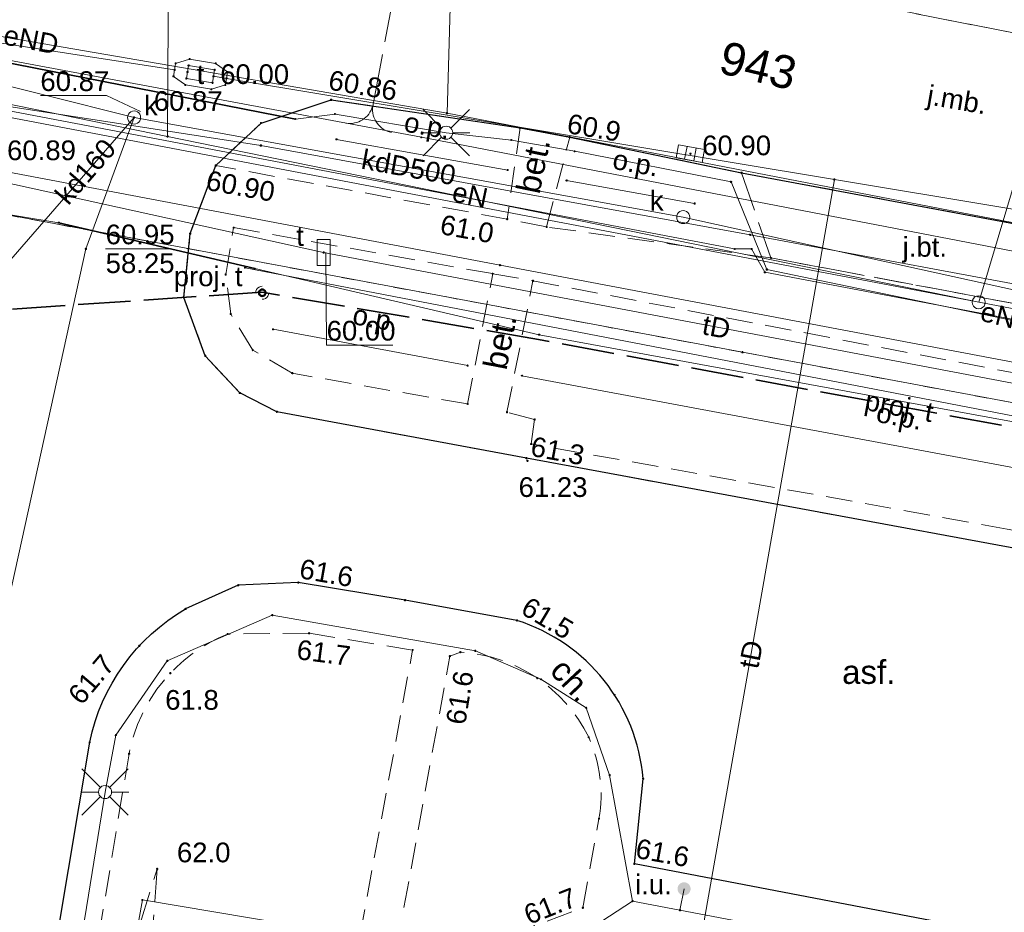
# Model space of a CAD drawing. Header units: millimetres. Extents: x 6421400 to 6424255, y 5791334 to 5793836.
# Tile 64 of 101: x 6422664 to 6422702, y 5792904 to 5792937. Entities that reach past the tile are written whole.
import ezdxf
from ezdxf.enums import TextEntityAlignment as Align

# ---------------------------------------------------------------- set-up
doc = ezdxf.new("R2010")
doc.units = ezdxf.units.MM
for name, pattern in [('PRZER1-1', [1, 0.5, -0.5]), ('PRZER2-1', [1.5, 1, -0.5]), ('PRZER2_5-1', [1.75, 1.25, -0.5]), ('PRZER3-1', [2, 1.5, -0.5]), ('PRZER4-1', [2.5, 2, -0.5])]:
    doc.linetypes.add(name, pattern=pattern)
doc.layers.get('0').update_dxf_attribs({"color": 252})
for name, color, linetype, lineweight in [('GEPPGD', 252, 'Continuous', 18), ('GESDZI', 252, 'Continuous', 18), ('GESDZI_O', 252, 'Continuous', 18), ('GESUZY', 252, 'Continuous', 18), ('GSLKOC', 252, 'Continuous', 18), ('GSLKRW', 252, 'Continuous', 25), ('GSLRIN', 252, 'Continuous', 18), ('GSLRIN_O', 252, 'Continuous', 18), ('GSPPRB', 252, 'Continuous', 18), ('GSSKOA', 252, 'Continuous', 18), ('GSSKOA_O', 252, 'Continuous', 18), ('GSSKOD', 252, 'Continuous', 18), ('GSSZSN', 252, 'Continuous', 18), ('GTGTXT_O', 252, 'Continuous', 18), ('GULENN', 252, 'Continuous', 18), ('GULENN_O', 252, 'Continuous', 18), ('GULEOR', 252, 'Continuous', 25), ('GULEWN', 252, 'Continuous', 18), ('GULGPI', 252, 'Continuous', 18), ('GULKDP', 252, 'Continuous', 18), ('GULKDP_O', 252, 'Continuous', 18), ('GULKSP', 252, 'Continuous', 18), ('GULTOR', 252, 'Continuous', 25), ('GULTPR', 252, 'Continuous', 18), ('GULTPR_O', 252, 'Continuous', 18), ('GULWOP', 252, 'Continuous', 18), ('GUPISL', 252, 'Continuous', 18), ('GUPKKS', 252, 'Continuous', 18), ('GUPKSD', 252, 'Continuous', 18), ('GUPKSD_O', 252, 'Continuous', 18), ('GUPTSD', 252, 'Continuous', 18), ('GUPTSD_O', 252, 'Continuous', 18), ('GUSIKP', 252, 'Continuous', 18), ('GUSTWZ', 252, 'Continuous', 13), ('GUSTWZ_O', 252, 'Continuous', 13), ('GZLESN', 252, 'Continuous', 18), ('GZLTOK', 252, 'Continuous', 25), ('GZLTOK_O', 252, 'Continuous', 25), ('GZPTSZ', 252, 'Continuous', 18), ('GZPTSZ_O', 252, 'Continuous', 18)]:
    doc.layers.add(name, color=color, linetype=linetype, lineweight=lineweight)
for name, color, linetype in [('GSPWPN', 252, 'Continuous'), ('GSPWPN_O', 252, 'Continuous'), ('GSPWPS', 252, 'Continuous'), ('GSPWPS_O', 252, 'Continuous'), ('GUPEUI', 252, 'Continuous'), ('GUPEUI_O', 252, 'Continuous'), ('GUPKSH', 252, 'Continuous'), ('GUPKSH_O', 252, 'Continuous'), ('GUPTSH', 252, 'Continuous'), ('GUPTSH_O', 252, 'Continuous'), ('xref', 252, 'Continuous')]:
    doc.layers.add(name, color=color, linetype=linetype)
doc.styles.add('Arial', font='arial.ttf')

# ---------------------------------------------------------------- blocks, each defined once
blk = doc.blocks.new('GSPWPN1')
blk.add_hatch(color=0).paths.add_polyline_path([(0, 0.045), (-0.011647, 0.043467), (-0.0225, 0.038971), (-0.03182, 0.03182), (-0.038971, 0.0225), (-0.043467, 0.011647), (-0.045, 0), (-0.043467, -0.011647), (-0.038971, -0.0225), (-0.03182, -0.03182), (-0.0225, -0.038971), (-0.011647, -0.043467), (0, -0.045), (0.011647, -0.043467), (0.0225, -0.038971), (0.03182, -0.03182), (0.038971, -0.0225), (0.043467, -0.011647), (0.045, 0), (0.043467, 0.011647), (0.038971, 0.0225), (0.03182, 0.03182), (0.0225, 0.038971), (0.011647, 0.043467)])
blk = doc.blocks.new('GSPWPS1')
blk.add_hatch(color=0).paths.add_polyline_path([(0, 0.045), (-0.011647, 0.043467), (-0.0225, 0.038971), (-0.03182, 0.03182), (-0.038971, 0.0225), (-0.043467, 0.011647), (-0.045, 0), (-0.043467, -0.011647), (-0.038971, -0.0225), (-0.03182, -0.03182), (-0.0225, -0.038971), (-0.011647, -0.043467), (0, -0.045), (0.011647, -0.043467), (0.0225, -0.038971), (0.03182, -0.03182), (0.038971, -0.0225), (0.043467, -0.011647), (0.045, 0), (0.043467, 0.011647), (0.038971, 0.0225), (0.03182, 0.03182), (0.0225, 0.038971), (0.011647, 0.043467)])
blk = doc.blocks.new('GUPKSH1')
blk.add_hatch(color=0).paths.add_polyline_path([(0, 0.045), (-0.011647, 0.043467), (-0.0225, 0.038971), (-0.03182, 0.03182), (-0.038971, 0.0225), (-0.043467, 0.011647), (-0.045, 0), (-0.043467, -0.011647), (-0.038971, -0.0225), (-0.03182, -0.03182), (-0.0225, -0.038971), (-0.011647, -0.043467), (0, -0.045), (0.011647, -0.043467), (0.0225, -0.038971), (0.03182, -0.03182), (0.038971, -0.0225), (0.043467, -0.011647), (0.045, 0), (0.043467, 0.011647), (0.038971, 0.0225), (0.03182, 0.03182), (0.0225, 0.038971), (0.011647, 0.043467)])
blk = doc.blocks.new('GUPTSH1')
blk.add_hatch(color=0).paths.add_polyline_path([(0, 0.045), (-0.011647, 0.043467), (-0.0225, 0.038971), (-0.03182, 0.03182), (-0.038971, 0.0225), (-0.043467, 0.011647), (-0.045, 0), (-0.043467, -0.011647), (-0.038971, -0.0225), (-0.03182, -0.03182), (-0.0225, -0.038971), (-0.011647, -0.043467), (0, -0.045), (0.011647, -0.043467), (0.0225, -0.038971), (0.03182, -0.03182), (0.038971, -0.0225), (0.043467, -0.011647), (0.045, 0), (0.043467, 0.011647), (0.038971, 0.0225), (0.03182, 0.03182), (0.0225, 0.038971), (0.011647, 0.043467)])
blk = doc.blocks.new('GUPKSD1_1')
at = {"color": 0}
blk.add_lwpolyline([(0.25, 0), (0.241481, -0.064705), (0.216506, -0.125), (0.176777, -0.176777), (0.125, -0.216506), (0.064705, -0.241481), (0, -0.25), (-0.064705, -0.241481), (-0.125, -0.216506), (-0.176777, -0.176777), (-0.216506, -0.125), (-0.241481, -0.064705), (-0.25, 0), (-0.241481, 0.064705), (-0.216506, 0.125), (-0.176777, 0.176777), (-0.125, 0.216506), (-0.064705, 0.241481), (0, 0.25), (0.064705, 0.241481), (0.125, 0.216506), (0.176777, 0.176777), (0.216506, 0.125), (0.241481, 0.064705)], close=True, dxfattribs=at)
blk = doc.blocks.new('GUPKKS1')
at = {"color": 0}
blk.add_lwpolyline([(0.5, -0.25), (-0.5, -0.25), (-0.5, 0.25), (0.5, 0.25)], close=True, dxfattribs=at)
for points in [[(-0.175, -0.25), (-0.175, 0.25)], [(0.175, -0.25), (0.175, 0.25)]]:
    blk.add_lwpolyline(points, dxfattribs=at)
blk = doc.blocks.new('GUPISL1_2')
at = {"color": 0}
for points in [[(-0.176777, 0.176777), (-0.883883, 0.883883)], [(0, 0.25), (0, 0.9)], [(0.176777, 0.176777), (0.883883, 0.883883)], [(-0.176777, -0.176777), (-0.883883, -0.883883)], [(0, -0.25), (0, -0.9)], [(0.176777, -0.176777), (0.883883, -0.883883)]]:
    blk.add_lwpolyline(points, dxfattribs=at)
blk.add_lwpolyline([(0.25, 0), (0.241481, -0.064705), (0.216506, -0.125), (0.176777, -0.176777), (0.125, -0.216506), (0.064705, -0.241481), (0, -0.25), (-0.064705, -0.241481), (-0.125, -0.216506), (-0.176777, -0.176777), (-0.216506, -0.125), (-0.241481, -0.064705), (-0.25, 0), (-0.241481, 0.064705), (-0.216506, 0.125), (-0.176777, 0.176777), (-0.125, 0.216506), (-0.064705, 0.241481), (0, 0.25), (0.064705, 0.241481), (0.125, 0.216506), (0.176777, 0.176777), (0.216506, 0.125), (0.241481, 0.064705)], close=True, dxfattribs=at)
blk = doc.blocks.new('GUPEUI1')
blk.add_hatch(color=0).paths.add_polyline_path([(0, 0.25), (-0.064705, 0.241481), (-0.125, 0.216506), (-0.176777, 0.176777), (-0.216506, 0.125), (-0.241481, 0.064705), (-0.25, 0), (-0.241481, -0.064705), (-0.216506, -0.125), (-0.176777, -0.176777), (-0.125, -0.216506), (-0.064705, -0.241481), (0, -0.25), (0.064705, -0.241481), (0.125, -0.216506), (0.176777, -0.176777), (0.216506, -0.125), (0.241481, -0.064705), (0.25, 0), (0.241481, 0.064705), (0.216506, 0.125), (0.176777, 0.176777), (0.125, 0.216506), (0.064705, 0.241481)])
blk = doc.blocks.new('GUPTSD1_3')
at = {"color": 0}
blk.add_lwpolyline([(0.5, 0.25), (0.5, -0.25), (-0.5, -0.25), (-0.5, 0.25)], close=True, dxfattribs=at)
blk = doc.blocks.new('GZPTSZ1')
at = {"color": 0}
for points in [[(-0.25, 0), (-0.241481, 0.064705), (-0.216506, 0.125), (-0.176777, 0.176777), (-0.125, 0.216506), (-0.064705, 0.241481), (0, 0.25)], [(0.25, 0), (0.241481, -0.064705), (0.216506, -0.125), (0.176777, -0.176777), (0.125, -0.216506), (0.064705, -0.241481), (0, -0.25)]]:
    blk.add_lwpolyline(points, dxfattribs=at)
at = {"color": 7, "lineweight": 50, "true_color": 0xffffff}
blk.add_lwpolyline([(0, 0.125), (-0.038627, 0.118882), (-0.073473, 0.101127), (-0.101127, 0.073473), (-0.118882, 0.038627), (-0.125, 0), (-0.118882, -0.038627), (-0.101127, -0.073473), (-0.073473, -0.101127), (-0.038627, -0.118882), (0, -0.125), (0.038627, -0.118882), (0.073473, -0.101127), (0.101127, -0.073473), (0.118882, -0.038627), (0.125, 0), (0.118882, 0.038627), (0.101127, 0.073473), (0.073473, 0.101127), (0.038627, 0.118882)], close=True, dxfattribs=at)
blk = doc.blocks.new('GSPPRB0')
at = {"color": 0, "lineweight": 18}
blk.add_lwpolyline([(-0.007955, 0.0225), (0.007955, 0.0225), (0.0225, 0.007955), (0.0225, -0.007955), (0.007955, -0.0225), (-0.007955, -0.0225), (-0.0225, -0.007955), (-0.0225, 0.007955)], close=True, dxfattribs=at)
blk = doc.blocks.new('GEPPGD1_1')
at = {"color": 0}
blk.add_lwpolyline([(0.25, 0), (0.237764, -0.077254), (0.202254, -0.146946), (0.146946, -0.202254), (0.077254, -0.237764), (0, -0.25), (-0.077254, -0.237764), (-0.146946, -0.202254), (-0.202254, -0.146946), (-0.237764, -0.077254), (-0.25, 0), (-0.237764, 0.077254), (-0.202254, 0.146946), (-0.146946, 0.202254), (-0.077254, 0.237764), (0, 0.25), (0.077254, 0.237764), (0.146946, 0.202254), (0.202254, 0.146946), (0.237764, 0.077254)], close=True, dxfattribs=at)
blk = doc.blocks.new('GEPPGD1_2')
blk.add_hatch(color=0).paths.add_polyline_path([(-0.045, 0), (-0.042798, -0.013906), (-0.036406, -0.02645), (-0.02645, -0.036406), (-0.013906, -0.042798), (0, -0.045), (0.013906, -0.042798), (0.02645, -0.036406), (0.036406, -0.02645), (0.042798, -0.013906), (0.045, 0), (0.042798, 0.013906), (0.036406, 0.02645), (0.02645, 0.036406), (0.013906, 0.042798), (0, 0.045), (-0.013906, 0.042798), (-0.02645, 0.036406), (-0.036406, 0.02645), (-0.042798, 0.013906)])
blk = doc.blocks.new('G$CC51CC4AD')
at = {"layer": 'GESDZI', "linetype": 'Continuous', "lineweight": 18, "elevation": 10.3}
for points in [[(6422669.806, 5792944.301), (6422644.322, 5792949.61), (6422642.321, 5792952.63), (6422639.362, 5792936.67), (6422642.302, 5792938.67), (6422669.746, 5792933.046)], [(6422669.746, 5792933.046), (6422700.612, 5792926.733), (6422703.851, 5792937.564), (6422676.271, 5792942.962), (6422669.806, 5792944.301)], [(6422642.952, 5792933.93), (6422795.341, 5792905.438), (6422794.841, 5792915.278), (6422794.32, 5792925.538), (6422794.3, 5792925.978), (6422777.25, 5792929.18), (6422728.351, 5792938.363), (6422705.292, 5792942.694), (6422703.851, 5792937.564), (6422700.612, 5792926.733), (6422669.746, 5792933.046), (6422642.302, 5792938.67), (6422639.362, 5792936.67), (6422638.343, 5792930.71)], [(6422795.341, 5792905.438), (6422908.081, 5792885.793), (6422911.194, 5792830.604), (6422917.26, 5792719.89), (6422863.06, 5792716.73), (6422822.73, 5792724.17), (6422811.63, 5792724.79), (6422810.34, 5792698.25), (6422801.082, 5792696.382), (6422784.98, 5792698.5), (6422786.28, 5792726.3), (6422688.8, 5792730.98), (6422628.77, 5792742.38), (6422626.228, 5792743.45), (6422630.461, 5792804.26), (6422635.086, 5792870.721), (6422635.545, 5792889.65), (6422641.575, 5792889.501), (6422641.844, 5792899.611), (6422635.964, 5792905.63), (6422636.303, 5792918.88), (6422638.343, 5792930.71), (6422642.952, 5792933.93)]]:
    blk.add_lwpolyline(points, close=True, dxfattribs=at)
at = {"layer": 'GESUZY', "linetype": 'PRZER1-1', "lineweight": 18, "elevation": 10.18}
blk.add_lwpolyline([(6422638.343, 5792930.71), (6422642.952, 5792933.93), (6422691.625, 5792924.83), (6422795.341, 5792905.438), (6422908.081, 5792885.793)], dxfattribs=at)
blk.add_lwpolyline([(6422750.482, 5792703.054), (6422711.322, 5792708.222), (6422624.574, 5792719.673), (6422626.228, 5792743.45), (6422630.461, 5792804.26), (6422635.086, 5792870.721), (6422635.545, 5792889.65), (6422641.575, 5792889.501), (6422641.844, 5792899.611), (6422635.964, 5792905.63), (6422636.303, 5792918.88), (6422638.343, 5792930.71), (6422642.952, 5792933.93), (6422691.625, 5792924.83), (6422795.341, 5792905.438), (6422908.081, 5792885.793), (6422911.194, 5792830.604), (6422917.26, 5792719.89), (6422810.34, 5792698.25), (6422801.082, 5792696.382)], close=True, dxfattribs=at)
at = {"layer": 'GSLKOC', "linetype": 'PRZER2-1', "lineweight": 18, "elevation": 10.18}
for points in [[(6422683.16, 5792933.37), (6422682.67, 5792929.9)], [(6422684.17, 5792929.6), (6422685.05, 5792933.02)], [(6422681.16, 5792922.86), (6422682.12, 5792927.82)], [(6422716.82, 5792921.2), (6422715.74, 5792915.59), (6422701.7, 5792918.1), (6422683.58, 5792921.34), (6422683.71, 5792922.27), (6422682.66, 5792922.55), (6422683.65, 5792927.55)], [(6422678.2, 5792900.74), (6422680.49, 5792913.26)]]:
    blk.add_lwpolyline(points, dxfattribs=at)
for points in [[(6422674.61, 5792889.36), (6422679.07, 5792913.49), (6422675.13, 5792914.13), (6422672.03, 5792914.1, 0.25455), (6422668.28, 5792909.54), (6422665.54, 5792893.07, 0.497492), (6422668.01, 5792888.26), (6422673.79, 5792887.23)], [(6422678.57, 5792901.08), (6422685.55, 5792903.68), (6422686.16, 5792907.07, 0.152045), (6422685.77, 5792910.17, 0.271847), (6422680.89, 5792913.41), (6422680.49, 5792913.26)]]:
    blk.add_lwpolyline(points, format="xyb", dxfattribs=at)
at = {"layer": 'GSLKRW', "linetype": 'Continuous', "lineweight": 25, "elevation": 10.18}
blk.add_lwpolyline([(6422711.045, 5792900.806), (6422713.759, 5792915.191), (6422683.4, 5792920.8), (6422673.901, 5792922.564), (6422672.494, 5792923.28), (6422671.179, 5792924.694), (6422670.36, 5792926.92), (6422670.604, 5792929.346), (6422671.582, 5792931.939), (6422673.302, 5792933.558), (6422675.969, 5792934.44), (6422683.16, 5792933.37), (6422685.05, 5792933.02), (6422691.584, 5792931.663), (6422705.541, 5792929.056), (6422717.852, 5792926.71), (6422732.456, 5792923.962), (6422738.517, 5792922.781), (6422739.726, 5792919.447), (6422749.526, 5792917.627), (6422749.093, 5792920.746), (6422786.62, 5792913.59)], dxfattribs=at)
for points in [[(6422711.045, 5792900.806), (6422701.23, 5792902.73), (6422687.51, 5792905.35), (6422687.84, 5792908.59, 0.304332), (6422683.04, 5792914.62), (6422678.78, 5792915.39), (6422674.72, 5792916.06), (6422672.43, 5792915.96), (6422670.43, 5792915.06)], [(6422667.21, 5792850.63), (6422671.19, 5792872.01), (6422673.8, 5792885.69), (6422667.74, 5792886.71, -0.463537), (6422663.96, 5792893.09), (6422666.78, 5792909.98, -0.213037), (6422670.43, 5792915.06)]]:
    blk.add_lwpolyline(points, format="xyb", dxfattribs=at)
at = {"layer": 'GSLRIN', "linetype": 'Continuous', "lineweight": 18, "elevation": 10.1}
for points in [[(6422682.687, 5792931.769), (6422676.172, 5792932.935)], [(6422689.802, 5792930.495), (6422684.928, 5792931.368)], [(6422681.165, 5792924.323), (6422673.759, 5792925.707)], [(6422711.552, 5792918.643), (6422683.228, 5792923.937)]]:
    blk.add_lwpolyline(points, dxfattribs=at)
at = {"layer": 'GSSKOA', "linetype": 'PRZER3-1', "lineweight": 18, "elevation": 10.18}
for points in [[(6422725.588, 5792932.381), (6422721.013, 5792933.255), (6422713.447, 5792934.724), (6422681.222, 5792941.066), (6422660.664, 5792944.773), (6422656.816, 5792945.514), (6422647.395, 5792947.267), (6422644.49, 5792948.711), (6422642.728, 5792950.273), (6422641.479, 5792951.987), (6422640.421, 5792954.297), (6422640.12, 5792956.423), (6422640.5, 5792959.167), (6422641.421, 5792962.481)], [(6422711.045, 5792900.806), (6422713.759, 5792915.191), (6422683.4, 5792920.8), (6422673.901, 5792922.564), (6422672.494, 5792923.28), (6422671.179, 5792924.694), (6422670.36, 5792926.92), (6422670.604, 5792929.346), (6422671.582, 5792931.939), (6422673.302, 5792933.558), (6422675.969, 5792934.44), (6422683.16, 5792933.37), (6422685.05, 5792933.02), (6422691.584, 5792931.663), (6422705.541, 5792929.056), (6422717.852, 5792926.71), (6422732.456, 5792923.962), (6422738.517, 5792922.781), (6422739.726, 5792919.447), (6422749.526, 5792917.627), (6422749.093, 5792920.746), (6422795.088, 5792912.002)]]:
    blk.add_lwpolyline(points, dxfattribs=at)
for points in [[(6422681.222, 5792941.066), (6422713.447, 5792934.724), (6422712.636, 5792937.97), (6422700.415, 5792940.324), (6422698.02, 5792938.457), (6422695.541, 5792941.264), (6422694.651, 5792944.551), (6422688.459, 5792945.675), (6422686.702, 5792943.106), (6422684.394, 5792941.658)], [(6422692.705, 5792928.421), (6422703.631, 5792926.371), (6422705.541, 5792929.056), (6422691.584, 5792931.663)]]:
    blk.add_lwpolyline(points, close=True, dxfattribs=at)
at = {"layer": 'GSSKOD', "linetype": 'PRZER2-1', "lineweight": 18, "elevation": 10.18}
for points in [[(6422785.93, 5792910.51), (6422749.526, 5792917.627), (6422739.726, 5792919.447), (6422731.859, 5792920.852), (6422732.456, 5792923.962), (6422717.852, 5792926.71), (6422717.265, 5792923.61), (6422703.631, 5792926.371), (6422692.705, 5792928.421), (6422684.17, 5792929.6), (6422682.67, 5792929.9), (6422671.582, 5792931.939), (6422670.604, 5792929.346), (6422670.36, 5792926.92), (6422671.179, 5792924.694), (6422672.494, 5792923.28), (6422673.901, 5792922.564), (6422683.4, 5792920.8)], [(6422681.16, 5792922.86), (6422674.488, 5792924.033), (6422672.984, 5792924.911), (6422672.149, 5792926.287), (6422671.956, 5792927.791), (6422672.259, 5792929.576), (6422682.12, 5792927.82), (6422683.65, 5792927.55), (6422716.82, 5792921.2), (6422715.74, 5792915.59)]]:
    blk.add_lwpolyline(points, dxfattribs=at)
at = {"layer": 'GSSZSN', "linetype": 'PRZER2_5-1', "lineweight": 18, "elevation": 10.14}
blk.add_lwpolyline([(6422673.79, 5792887.23), (6422668.01, 5792888.26, -0.497492), (6422665.54, 5792893.07), (6422669.35, 5792905.16), (6422668.72, 5792896.75), (6422668.69, 5792892.14), (6422674.19, 5792889.47)], format="xyb", close=True, dxfattribs=at)
at = {"layer": 'GULENN', "linetype": 'Continuous', "lineweight": 18, "elevation": 10.18}
for points in [[(6422765.34, 5792917.02), (6422749.69, 5792919.89), (6422738.39, 5792922.17), (6422735.9, 5792922.62), (6422714.64, 5792926.64), (6422705.94, 5792928.54), (6422703.56, 5792925.7), (6422692.55, 5792927.98), (6422691.19, 5792931.32), (6422685.24, 5792932.48), (6422682.83, 5792932.91), (6422680.35, 5792933.19), (6422676.12, 5792933.9), (6422674.61, 5792933.71), (6422661.99, 5792936.18), (6422659.04, 5792937.18), (6422639.75, 5792940.98), (6422636.94, 5792940.9)], [(6422681.645, 5792947.975), (6422680.825, 5792943.915), (6422680.628, 5792942.436), (6422680.38, 5792933.932)], [(6422680.38, 5792933.932), (6422642.663, 5792940.434)], [(6422691.322, 5792928.762), (6422663.112, 5792934.142), (6422643.922, 5792938.18)], [(6422766.026, 5792917.055), (6422736.52, 5792922.731), (6422714.857, 5792927.257), (6422680.38, 5792933.932)], [(6422827.091, 5792903.139), (6422816.635, 5792905.746), (6422812.728, 5792901.601), (6422800.396, 5792904.423), (6422799.874, 5792908.251), (6422789.081, 5792910.358), (6422787.409, 5792910.707), (6422750.9, 5792917.66), (6422749.715, 5792916.934), (6422739.396, 5792918.613), (6422738.688, 5792919.88), (6422724.876, 5792922.181), (6422704.432, 5792926.354), (6422703.482, 5792925.784), (6422692.472, 5792927.873), (6422691.972, 5792928.763), (6422691.322, 5792928.762)], [(6422664.743, 5792891.846), (6422667.364, 5792908.086), (6422667.773, 5792910.247), (6422669.734, 5792913.082), (6422673.727, 5792914.821), (6422681.458, 5792913.46), (6422683.951, 5792912.378), (6422685.678, 5792911.288), (6422686.568, 5792908.728), (6422687.442, 5792903.932), (6422689.245, 5792903.588), (6422695.253, 5792902.443)], [(6422689.4, 5792904.4), (6422689.245, 5792903.588)], [(6422678.9, 5792898.36), (6422687.442, 5792903.932)]]:
    blk.add_lwpolyline(points, dxfattribs=at)
at = {"layer": 'GULEOR', "linetype": 'Continuous', "lineweight": 35, "elevation": 10.18}
blk.add_lwpolyline([(6422661.99, 5792936.18), (6422674.61, 5792933.71)], dxfattribs=at)
at = {"layer": 'GULEWN', "linetype": 'Continuous', "lineweight": 18, "elevation": 10.18}
for points in [[(6422806.363, 5792858.332), (6422804.896, 5792858.582), (6422807.812, 5792876.051), (6422810.015, 5792886.333), (6422813.991, 5792905.919), (6422812.521, 5792906.339), (6422799.821, 5792908.868), (6422744.741, 5792919.426), (6422738.741, 5792920.555), (6422704.582, 5792926.944), (6422691.912, 5792929.303), (6422673.292, 5792932.702), (6422662.792, 5792934.332), (6422660.862, 5792935.241), (6422637.662, 5792939.67)], [(6422806.281, 5792857.89), (6422802.651, 5792858.506), (6422803.572, 5792862.911), (6422812.695, 5792906.784), (6422793.227, 5792910.615), (6422765.777, 5792916.154), (6422736.316, 5792921.815), (6422714.755, 5792926.203), (6422679.405, 5792933.015), (6422659.746, 5792936.691), (6422624.08, 5792942.221), (6422591.77, 5792949.174), (6422571.27, 5792953.392), (6422517.643, 5792965.752), (6422502.955, 5792969.447), (6422444.132, 5792981.346)]]:
    blk.add_lwpolyline(points, dxfattribs=at)
at = {"layer": 'GULGPI', "linetype": 'Continuous', "lineweight": 18, "elevation": 10.18}
blk.add_lwpolyline([(6422638.486, 5792939.898), (6422639.138, 5792940.71), (6422638.725, 5792938.549), (6422710.267, 5792924.894), (6422710.492, 5792926.072), (6422732.062, 5792921.955), (6422792.59, 5792910.443), (6422801.69, 5792908.614), (6422882.201, 5792892.942)], dxfattribs=at)
at = {"layer": 'GULKDP', "linetype": 'Continuous', "lineweight": 18, "elevation": 10.18}
for points in [[(6422668.47, 5792933.77), (6422666.638, 5792928.768), (6422658.581, 5792892.138), (6422656.82, 5792884.13)], [(6422668.47, 5792933.77), (6422662.93, 5792927.4)], [(6422668.47, 5792933.77), (6422689.369, 5792929.977), (6422709.259, 5792925.596)]]:
    blk.add_lwpolyline(points, dxfattribs=at)
at = {"layer": 'GULKSP', "linetype": 'Continuous', "lineweight": 18, "elevation": 10.18}
for points in [[(6422508.86, 5792966.544), (6422535.556, 5792960.68), (6422564.74, 5792954.49), (6422565.241, 5792954.38), (6422617.484, 5792943.783), (6422635.3, 5792940.65), (6422651.266, 5792938.086), (6422668.47, 5792933.77)], [(6422797.581, 5792906.348), (6422753.195, 5792914.69), (6422719.699, 5792921.087), (6422682.399, 5792928.147), (6422661.279, 5792932.149), (6422646.576, 5792935.061)]]:
    blk.add_lwpolyline(points, dxfattribs=at)
at = {"layer": 'GULTOR', "linetype": 'Continuous', "lineweight": 35, "elevation": 10.18}
blk.add_lwpolyline([(6422673.061, 5792928.015), (6422665.608, 5792929.763)], dxfattribs=at)
at = {"layer": 'GULTPR', "linetype": 'Continuous', "lineweight": 18, "elevation": 10.18}
for points in [[(6422670.01, 5792935.582), (6422593.136, 5792947.456)], [(6422777.618, 5792879.859), (6422778.521, 5792894.652), (6422781.608, 5792907.556), (6422781.017, 5792907.664), (6422683.885, 5792925.498), (6422673.061, 5792928.015), (6422665.608, 5792929.763), (6422637.486, 5792934.406), (6422630.589, 5792936.166), (6422626.759, 5792937.421)], [(6422784.061, 5792907.377), (6422772.365, 5792909.685), (6422753.098, 5792913.579), (6422733.043, 5792917.801), (6422705.582, 5792922.955), (6422675.684, 5792928.629), (6422661.252, 5792931.806), (6422638.615, 5792936.269)], [(6422727.539, 5792926.012), (6422695.121, 5792931.406), (6422671.986, 5792935.255), (6422671.493, 5792935.336)], [(6422688.985, 5792896.47), (6422695.121, 5792931.406)], [(6422775.114, 5792865.554), (6422777.67, 5792894.553), (6422779.942, 5792907.353), (6422672.695, 5792928.048)]]:
    blk.add_lwpolyline(points, dxfattribs=at)
at = {"layer": 'GULWOP', "linetype": 'Continuous', "lineweight": 18, "elevation": 10.18}
blk.add_lwpolyline([(6422668.261, 5792901.022), (6422668.785, 5792903.976), (6422697.375, 5792899.168)], dxfattribs=at)
at = {"layer": 'GUPKSH_O', "linetype": 'Continuous', "lineweight": 13, "elevation": 10.8, "flags": 128}
for points in [[(6422668.719, 5792933.992), (6422667.424, 5792934.604), (6422664.904, 5792934.604)], [(6422667.388, 5792928.768), (6422669.908, 5792928.768)]]:
    blk.add_lwpolyline(points, dxfattribs=at)
at = {"layer": 'GUPTSH_O', "linetype": 'Continuous', "lineweight": 13, "elevation": 10.8, "flags": 128}
blk.add_lwpolyline([(6422675.762, 5792928.629), (6422675.798, 5792925.102), (6422678.318, 5792925.102)], dxfattribs=at)
at = {"layer": 'GUSIKP', "linetype": 'Continuous', "lineweight": 18, "elevation": 10.22}
blk.add_lwpolyline([(6422671.574, 5792935.83), (6422672.027, 5792935.501), (6422671.945, 5792935.008), (6422671.411, 5792934.843), (6422670.422, 5792935.007), (6422669.969, 5792935.335), (6422670.051, 5792935.828), (6422670.585, 5792935.993)], close=True, dxfattribs=at)
at = {"layer": 'GUSTWZ', "linetype": 'Continuous', "lineweight": 18, "elevation": 10.24}
blk.add_lwpolyline([(6422670.544, 5792935.747), (6422671.533, 5792935.583), (6422671.452, 5792935.09), (6422670.462, 5792935.253)], close=True, dxfattribs=at)
at = {"layer": 'GZLESN', "linetype": 'PRZER4-1', "lineweight": 18, "elevation": 10.18}
blk.add_lwpolyline([(6422677.55, 5792934.196), (6422680.133, 5792947.844)], dxfattribs=at)
for points in [[(6422676.528, 5792933.552, 0.381629), (6422677.549, 5792934.2)], [(6422678.267, 5792933.199, -0.389235), (6422677.55, 5792934.196)]]:
    blk.add_lwpolyline(points, format="xyb", dxfattribs=at)
at = {"layer": 'GZLTOK', "linetype": 'PRZER4-1', "lineweight": 35, "elevation": 10.18}
blk.add_lwpolyline([(6422799.639, 5792898.996), (6422800.01, 5792903.63), (6422785.598, 5792906.194), (6422779.806, 5792906.592), (6422753.611, 5792911.624), (6422734.068, 5792915.379), (6422721.776, 5792917.743), (6422714.491, 5792919.148), (6422711.309, 5792920.223), (6422683.865, 5792925.319), (6422673.326, 5792927.116), (6422660.271, 5792926.23), (6422650.486, 5792927.801), (6422647.281, 5792907.187), (6422644.506, 5792887.673)], dxfattribs=at)
at = {"layer": 'GEPPGD', "linetype": 'Continuous', "lineweight": 18, "rotation": 90}
for name, p in [('GEPPGD1_2', (6422669.746, 5792933.046, 10.32)), ('GEPPGD1_1', (6422700.612, 5792926.733, 10.32))]:
    blk.add_blockref(name, p, dxfattribs=at)
at = {"layer": 'GSPPRB', "linetype": 'Continuous', "lineweight": 18, "rotation": 90}
for p in [(6422670.051, 5792935.828, 10.28), (6422670.544, 5792935.747, 10.28), (6422670.585, 5792935.993, 10.28), (6422671.574, 5792935.83, 10.28), (6422669.969, 5792935.335, 10.28), (6422670.01, 5792935.582, 10.28), (6422670.503, 5792935.5, 10.28), (6422671.493, 5792935.336, 10.28), (6422671.533, 5792935.583, 10.28), (6422672.027, 5792935.501, 10.28), (6422670.422, 5792935.007, 10.28), (6422670.462, 5792935.253, 10.28), (6422671.452, 5792935.09, 10.28), (6422671.945, 5792935.008, 10.28), (6422671.986, 5792935.255, 10.28), (6422671.411, 5792934.843, 10.28), (6422675.969, 5792934.44, 10.28), (6422676.12, 5792933.9, 10.28), (6422680.38, 5792933.932, 10.28), (6422673.302, 5792933.558, 10.28), (6422674.61, 5792933.71, 10.28), (6422679.405, 5792933.015, 10.28), (6422683.16, 5792933.37, 10.28), (6422673.292, 5792932.702, 10.28), (6422676.172, 5792932.935, 10.28), (6422682.83, 5792932.91, 10.28), (6422685.24, 5792932.48, 10.28), (6422671.582, 5792931.939, 10.28), (6422682.687, 5792931.769, 10.28), (6422691.584, 5792931.663, 10.28), (6422684.928, 5792931.368, 10.28), (6422691.19, 5792931.32, 10.28), (6422695.121, 5792931.406, 10.28), (6422689.802, 5792930.495, 10.28), (6422665.608, 5792929.763, 10.28), (6422670.604, 5792929.346, 10.28), (6422672.259, 5792929.576, 10.28), (6422684.17, 5792929.6, 10.28), (6422691.912, 5792929.303, 10.28), (6422666.638, 5792928.768, 10.28), (6422691.322, 5792928.762, 10.28), (6422691.972, 5792928.763, 10.28), (6422682.399, 5792928.147, 10.28), (6422692.705, 5792928.421, 10.28), (6422671.956, 5792927.791, 10.28), (6422672.695, 5792928.048, 10.28), (6422673.061, 5792928.015, 10.28), (6422682.12, 5792927.82, 10.28), (6422692.472, 5792927.873, 10.28), (6422692.55, 5792927.98, 10.28), (6422683.65, 5792927.55, 10.28), (6422670.36, 5792926.92, 10.28), (6422672.149, 5792926.287, 10.28), (6422673.759, 5792925.707, 10.28), (6422683.885, 5792925.498, 10.28), (6422672.984, 5792924.911, 10.28), (6422691.625, 5792924.83, 10.28), (6422671.179, 5792924.694, 10.28), (6422674.488, 5792924.033, 10.28), (6422681.165, 5792924.323, 10.28), (6422683.228, 5792923.937, 10.28), (6422672.494, 5792923.28, 10.28), (6422673.901, 5792922.564, 10.28), (6422681.16, 5792922.86, 10.28), (6422682.66, 5792922.55, 10.28), (6422683.71, 5792922.27, 10.28), (6422683.58, 5792921.34, 10.28), (6422672.43, 5792915.96, 10.28), (6422670.43, 5792915.06, 10.28), (6422678.78, 5792915.39, 10.28), (6422673.727, 5792914.821, 10.28), (6422672.03, 5792914.1, 10.28), (6422679.07, 5792913.49, 10.28), (6422680.89, 5792913.41, 10.28), (6422681.458, 5792913.46, 10.28), (6422669.734, 5792913.082, 10.28), (6422683.82, 5792912.42, 10.28), (6422683.951, 5792912.378, 10.28), (6422686.75, 5792911.79, 10.28), (6422685.678, 5792911.288, 10.28), (6422667.773, 5792910.247, 10.28), (6422685.77, 5792910.17, 10.28), (6422666.78, 5792909.98, 10.28), (6422668.28, 5792909.54, 10.28), (6422686.568, 5792908.728, 10.28), (6422687.84, 5792908.59, 10.28), (6422686.16, 5792907.07, 10.28), (6422668.785, 5792903.976, 10.28), (6422687.442, 5792903.932, 10.28), (6422689.245, 5792903.588, 10.28)]:
    blk.add_blockref('GSPPRB0', p, dxfattribs=at)
at = {"layer": 'GSPWPN', "linetype": 'Continuous', "lineweight": 5, "rotation": 90}
for p in [(6422685.05, 5792933.02, 10.2), (6422682.67, 5792929.9, 10.2), (6422683.4, 5792920.8, 10.2), (6422674.72, 5792916.06, 10.2), (6422683.04, 5792914.62, 10.2), (6422675.13, 5792914.13, 10.2), (6422668.67, 5792913.65, 10.2), (6422680.49, 5792913.26, 10.2), (6422669.85, 5792912.61, 10.2), (6422687.51, 5792905.35, 10.2), (6422669.35, 5792905.16, 10.2), (6422685.55, 5792903.68, 10.2)]:
    blk.add_blockref('GSPWPN1', p, dxfattribs=at)
at = {"layer": 'GSPWPS', "linetype": 'Continuous', "lineweight": 5, "rotation": 90}
for p in [(6422675.969, 5792934.44, 10.2), (6422668.47, 5792933.77, 10.2), (6422671.582, 5792931.939, 10.2), (6422683.44, 5792920.698, 10.2)]:
    blk.add_blockref('GSPWPS1', p, dxfattribs=at)
at = {"layer": 'GUPEUI', "linetype": 'Continuous', "lineweight": 5, "rotation": 90}
blk.add_blockref('GUPEUI1', (6422689.4, 5792904.4, 10.24), dxfattribs=at)
at = {"layer": 'GUPISL', "linetype": 'Continuous', "lineweight": 18, "rotation": 90}
for p in [(6422680.35, 5792933.19, 10.24), (6422667.364, 5792908.086, 10.24)]:
    blk.add_blockref('GUPISL1_2', p, dxfattribs=at)
at = {"layer": 'GUPKKS', "linetype": 'Continuous', "lineweight": 18, "rotation": 349.4878992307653}
blk.add_blockref('GUPKKS1', (6422689.64, 5792932.39, 10.24), dxfattribs=at)
at = {"layer": 'GUPKSD', "linetype": 'Continuous', "lineweight": 18, "rotation": 90}
for p in [(6422668.47, 5792933.77, 10.24), (6422689.369, 5792929.977, 10.24)]:
    blk.add_blockref('GUPKSD1_1', p, dxfattribs=at)
at = {"layer": 'GUPKSH', "linetype": 'Continuous', "lineweight": 5, "rotation": 90}
for p in [(6422668.47, 5792933.77, 10.24), (6422689.64, 5792932.39, 10.24), (6422666.638, 5792928.768, 10.24)]:
    blk.add_blockref('GUPKSH1', p, dxfattribs=at)
at = {"layer": 'GUPTSD', "linetype": 'Continuous', "lineweight": 18, "rotation": 90}
blk.add_blockref('GUPTSD1_3', (6422675.684, 5792928.629, 10.24), dxfattribs=at)
at = {"layer": 'GUPTSH', "linetype": 'Continuous', "lineweight": 5, "rotation": 90}
for p in [(6422670.998, 5792935.418, 10.24), (6422675.684, 5792928.629, 10.24)]:
    blk.add_blockref('GUPTSH1', p, dxfattribs=at)
at = {"layer": 'GZPTSZ', "linetype": 'Continuous', "lineweight": 18}
blk.add_blockref('GZPTSZ1', (6422673.349, 5792927.095, 10.24), dxfattribs=at)
at = {"layer": 'GESDZI_O', "linetype": 'Continuous', "lineweight": 0, "style": 'Arial'}
blk.add_text('943', height=1.25, rotation=346.475, dxfattribs=at).set_placement((6422692.077, 5792935.14, 10.8), align=Align.CENTER)
at = {"layer": 'GSLRIN_O', "linetype": 'Continuous', "lineweight": 0, "style": 'Arial'}
for rotation, p in [(349.8491, (6422679.561, 5792933.09, 10.8)), (349.8491, (6422687.497, 5792931.67, 10.8)), (349.4126, (6422677.6, 5792925.752, 10.8)), (349.4126, (6422697.527, 5792922.027, 10.8))]:
    blk.add_text('o.p.', height=0.75, rotation=rotation, dxfattribs=at).set_placement(p, align=Align.CENTER)
at = {"layer": 'GSPWPN_O', "linetype": 'Continuous', "lineweight": 0, "style": 'Arial'}
for s, rotation, p in [('60.9', 350.395, (6422684.907, 5792933.181, 10.8)), ('61.3', 349.5661, (6422683.519, 5792920.893, 10.8)), ('61.6', 350.1384, (6422674.719, 5792916.235, 10.8)), ('61.5', 329.1313, (6422683.135, 5792914.909, 10.8)), ('61.7', 352.51, (6422674.623, 5792913.151, 10.8)), ('61.7', 49.7767, (6422666.469, 5792911.354, 10.8)), ('61.8', 360, (6422669.654, 5792911.219, 10.8)), ('62.0', 360, (6422670.1, 5792905.41, 10.8)), ('61.6', 349.8178, (6422687.512, 5792905.584, 10.8))]:
    blk.add_text(s, height=0.75, rotation=rotation, dxfattribs=at).set_placement(p)
for s, rotation, p in [('61.0', 349.6171, (6422682.078, 5792928.973, 10.8)), ('61.6', 80.8907, (6422681.394, 5792912.626, 10.8)), ('61.7', 21.5204, (6422685.393, 5792903.77, 10.8))]:
    blk.add_text(s, height=0.75, rotation=rotation, dxfattribs=at).set_placement(p, align=Align.RIGHT)
at = {"layer": 'GSPWPS_O', "linetype": 'Continuous', "lineweight": 0, "style": 'Arial'}
for s, rotation, p in [('60.86', 350.4045, (6422675.825, 5792934.839, 10.8)), ('60.87', 360, (6422669.22, 5792934.02, 10.8)), ('60.89', 360, (6422663.636, 5792932.144, 10.8)), ('60.90', 349.7705, (6422671.168, 5792931.02, 10.8)), ('61.23', 360, (6422683.103, 5792919.321, 10.8))]:
    blk.add_text(s, height=0.75, rotation=rotation, dxfattribs=at).set_placement(p)
at = {"layer": 'GSSKOA_O', "linetype": 'Continuous', "lineweight": 0, "style": 'Arial'}
for s, rotation, p in [('j.mb.', 350.2204, (6422699.726, 5792934.08, 10.8)), ('j.bt.', 360, (6422698.562, 5792928.466, 10.8))]:
    blk.add_text(s, height=0.75, rotation=rotation, dxfattribs=at).set_placement(p, align=Align.CENTER)
at = {"layer": 'GTGTXT_O', "linetype": 'Continuous', "lineweight": 0, "style": 'Arial'}
for s, rotation, p in [('bet.', 78.465, (6422683.892, 5792930.817, 10.8)), ('bet.', 79.0959, (6422682.637, 5792924.115, 10.8)), ('asf.', 360, (6422695.414, 5792912.203, 10.8)), ('ch.', 313.2522, (6422684.246, 5792912.661, 10.8))]:
    blk.add_text(s, height=0.9, rotation=rotation, dxfattribs=at).set_placement(p)
at = {"layer": 'GULENN_O', "linetype": 'Continuous', "lineweight": 0, "style": 'Arial'}
for s, rotation, p in [('eND', 349.1654, (6422664.483, 5792936.363, 10.8)), ('eN', 348.1493, (6422681.181, 5792930.456, 10.8)), ('eND', 346.0573, (6422701.638, 5792925.795, 10.8))]:
    blk.add_text(s, height=0.75, rotation=rotation, dxfattribs=at).set_placement(p, align=Align.CENTER)
at = {"layer": 'GULKDP_O', "linetype": 'Continuous', "lineweight": 0, "style": 'Arial'}
for s, rotation, p in [('kd160', 48.9865, (6422666.902, 5792931.467, 10.8)), ('kdD500', 349.7132, (6422678.853, 5792931.505, 10.8))]:
    blk.add_text(s, height=0.75, rotation=rotation, dxfattribs=at).set_placement(p, align=Align.CENTER)
at = {"layer": 'GULTPR_O', "linetype": 'Continuous', "lineweight": 0, "style": 'Arial'}
for rotation, p in [(349.2535, (6422690.563, 5792925.424, 10.8)), (78.9833, (6422692.314, 5792913.255, 10.8))]:
    blk.add_text('tD', height=0.75, rotation=rotation, dxfattribs=at).set_placement(p, align=Align.CENTER)
at = {"layer": 'GUPEUI_O', "linetype": 'Continuous', "lineweight": 0, "style": 'Arial'}
blk.add_text('i.u.', height=0.75, rotation=360, dxfattribs=at).set_placement((6422688.93, 5792904.194, 10.8), align=Align.RIGHT)
at = {"layer": 'GUPKSD_O', "linetype": 'Continuous', "lineweight": 0, "style": 'Arial'}
for p in [(6422669.374, 5792933.845, 10.8), (6422688.619, 5792930.227, 10.8)]:
    blk.add_text('k', height=0.75, rotation=360, dxfattribs=at).set_placement(p, align=Align.RIGHT)
at = {"layer": 'GUPKSH_O', "linetype": 'Continuous', "lineweight": 0, "style": 'Arial'}
for s, p in [('60.87', (6422664.904, 5792934.777, 10.8)), ('60.90', (6422690.089, 5792932.33, 10.8)), ('60.95', (6422667.388, 5792928.941, 10.8)), ('58.25', (6422667.388, 5792927.846, 10.8))]:
    blk.add_text(s, height=0.75, rotation=360, dxfattribs=at).set_placement(p)
at = {"layer": 'GUPTSD_O', "linetype": 'Continuous', "lineweight": 0, "style": 'Arial'}
blk.add_text('t', height=0.75, rotation=360, dxfattribs=at).set_placement((6422674.934, 5792928.879, 10.8), align=Align.RIGHT)
at = {"layer": 'GUPTSH_O', "linetype": 'Continuous', "lineweight": 0, "style": 'Arial'}
for p in [(6422671.748, 5792935.043, 10.8), (6422675.798, 5792925.275, 10.8)]:
    blk.add_text('60.00', height=0.75, rotation=360, dxfattribs=at).set_placement(p)
at = {"layer": 'GUSTWZ_O', "linetype": 'Continuous', "lineweight": 0, "style": 'Arial'}
blk.add_text('t', height=0.75, rotation=360, dxfattribs=at).set_placement((6422670.998, 5792935.043, 10.8), align=Align.CENTER)
at = {"layer": 'GZLTOK_O', "linetype": 'Continuous', "lineweight": 0, "style": 'Arial'}
blk.add_text('proj. t', height=0.75, rotation=349.481, dxfattribs=at).set_placement((6422697.519, 5792922.403, 10.8), align=Align.CENTER)
at = {"layer": 'GZPTSZ_O', "linetype": 'Continuous', "lineweight": 0, "style": 'Arial'}
blk.add_text('proj. t', height=0.75, rotation=360, dxfattribs=at).set_placement((6422672.599, 5792927.345, 10.8), align=Align.RIGHT)

msp = doc.modelspace()

# ---------------------------------------------------------------- block references
at = {"layer": 'xref'}
msp.add_blockref('G$CC51CC4AD', (0, 0), dxfattribs=at)

doc.saveas('drawing.dxf')
